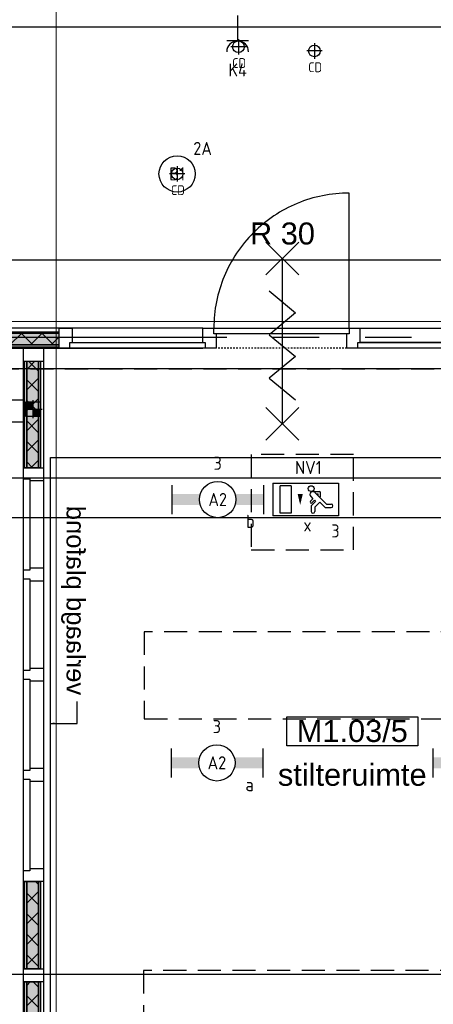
# Model space of a CAD drawing. Header units: millimetres. Extents: x -38031 to 110605, y -30229 to 92226.
# Tile 125 of 256: x 35360 to 38206, y 18699 to 25479. Entities that reach past the tile are written whole.
import ezdxf
from ezdxf.enums import TextEntityAlignment as Align

# ---------------------------------------------------------------- set-up
doc = ezdxf.new("R2010")
doc.units = ezdxf.units.MM
doc.header["$LTSCALE"] = 50
doc.set_wipeout_variables(frame=1)
doc.header["$PDMODE"] = 1
for name, pattern in [('HIDDEN2', [4.7625, 3.175, -1.5875]), ('PHANTOM', [63.5, 31.75, -6.35, 6.35, -6.35, 6.35, -6.35]), ('STYLE_01', [0.41664, 0.20828, -0.20836]), ('STYLE_07', [1.875, 0.625, -0.20828, 0.625, -0.20836, 0.06943, -0.13893])]:
    doc.linetypes.add(name, pattern=pattern)
for name, color, linetype in [('AB$1A---_ATTRIB035', 8, 'Continuous'), ('AL$1A---_ALGEMEEN', 8, 'Continuous'), ('AL------_MAATV', 200, 'Continuous'), ('AL------_MAATVOERING', 2, 'Continuous'), ('AL------_SPARING', 2, 'Continuous'), ('AM$1A---_ARCERING', 8, 'Continuous'), ('AT$1A---_TEKST100', 8, 'Continuous'), ('BOUWKUNDIG', 8, 'Continuous'), ('EL6121--', 3, 'Continuous'), ('EL6222--', 3, 'Continuous'), ('EL6311--', 3, 'Continuous'), ('el6311--nv', 7, 'Continuous'), ('EL6350--', 3, 'Continuous'), ('Kastenscheiding', 4, 'PHANTOM'), ('LICHT_TEXT018', 1, 'Continuous'), ('versterkte strook', 7, 'Continuous')]:
    doc.layers.add(name, color=color, linetype=linetype)
doc.layers.add('stramien', color=1, linetype='Continuous', lineweight=15)
doc.styles.add('Arial', font='ARIAL.TTF')
doc.styles.add('BURO-018', font='iso.shx', dxfattribs={"height": 90})
doc.styles.get("Standard").update_dxf_attribs({"font": 'iso.shx'})
doc.dimstyles.new('STABICAD', dxfattribs={"dimscale": 100, "dimtxt": 1.8, "dimasz": 2, "dimexe": 0, "dimexo": 2.5, "dimgap": 1.5, "dimtad": 0, "dimdec": 0, "dimrnd": 10, "dimzin": 0, "dimdsep": 46, "dimtxsty": 'Standard', "dimblk1": 'OBLIQUE', "dimblk2": 'OBLIQUE', "dimsah": 1, "dimcen": -3, "dimadec": 0, "dimazin": 0, "dimtfac": 1, "dimtdec": 0, "dimtofl": 0, "dimtmove": 2, "dimatfit": 3, "dimfxl": 0, "dimtvp": 1.055556, "dimtolj": 1, "dimtzin": 0, "dimarcsym": 0})
pattern_1 = [(135, (0, 0), (70.7107, 70.7107), []), (45, (299.34, -299.34), (70.7107, -70.7107), [])]

# ---------------------------------------------------------------- blocks, each defined once
blk = doc.blocks.new('1115C2J')
at = {"color": 0, "linetype": 'Continuous'}
for p, q in [((-4.5, 5.5), (4.5, 5.5)), ((-4.5, 1), (-4.5, 5.5)), ((4.5, 1), (4.5, 5.5)), ((-2.68, 4.35), (-3.52, 4.35)), ((-1.94, 3.61), (-2.68, 4.35)), ((-1.24, 4.31), (-1.94, 3.61)), ((-1.37, 3.5), (-0.76, 4.11)), ((-1.24, 4.31), (-1.24, 4.91)), ((-0.76, 4.11), (-0.76, 4.91)), ((2, 5.15), (3.5, 5.15)), ((2, 1.35), (2, 5.15)), ((3.5, 5.15), (3.5, 1.35)), ((-2.88, 3.87), (-3.52, 3.87)), ((-1.27, 2.26), (-2.88, 3.87)), ((-1.94, 2.93), (-2.04, 2.83)), ((-2.04, 2.83), (-2.04, 2.34)), ((-1.23, 3.35), (-1.37, 3.5)), ((-0.87, 3.71), (-1.23, 3.35)), ((-0.65, 3.49), (-1.01, 3.13)), ((-0.71, 2.83), (-1.01, 3.13)), ((-0.99, 2.14), (-1.84, 2.14)), ((-1.71, 2.7), (-1.72, 2.7)), ((-1.72, 2.7), (-1.72, 2.46)), ((-1.47, 2.46), (-1.72, 2.46)), ((4.5, 1), (-4.5, 1)), ((2, 1.35), (3.5, 1.35))]:
    blk.add_line(p, q, dxfattribs=at)
blk.add_lwpolyline([(0.75, 4, 0, 0.7, 0), (0.75, 2.5, 0.7, 0.7, 0)], format="xyseb", dxfattribs=at)
blk.add_circle((-0.76, 1.75), 0.4, dxfattribs=at)
for centre, radius, start, end in [((-3.52, 4.11), 0.24, 90, 270), ((-1, 4.91), 0.24, 0, 180), ((-0.99, 2.54), 0.4, 225, 45), ((-0.76, 3.6), 0.16, 315, 135), ((-1.84, 2.34), 0.2, 180, 270)]:
    blk.add_arc(centre, radius, start, end, dxfattribs=at)
at = {"color": 0, "linetype": 'Continuous', "style": 'BURO-018'}
for tag, p in [('E_GKAST', (0, 15.17)), ('E_GROEP', (0, 12.17)), ('E_SGROEP', (4.5, 12.17)), ('E_ARMCODE', (0, 8))]:
    blk.add_attdef(tag, text='', height=1.8, dxfattribs=at).set_placement(p, align=Align.MIDDLE)
at = {"layer": 'EL6350--', "color": 1, "style": 'BURO-018'}
blk.add_text('x', height=1.8, rotation=180, dxfattribs=at).set_placement((0.3, 7.65))
blk = doc.blocks.new('_Oblique')
at = {"color": 0, "linetype": 'ByBlock', "lineweight": -2}
blk.add_line((-0.5, -0.5), (0.5, 0.5), dxfattribs=at)
blk = doc.blocks.new('*D144')
at = {"layer": 'AL------_MAATVOERING', "color": 0, "lineweight": -2}
for p, q in [((47362.4, 23075), (34625.1, 23075)), ((34625.1, 22049), (34625.1, 23075)), ((47362.4, 22049), (34625.1, 22049))]:
    blk.add_line(p, q, dxfattribs=at)
at = {"layer": 'Defpoints', "color": 0}
for p in [(34625.1, 23075), (47612.4, 23075), (47612.4, 22049)]:
    blk.add_point(p, dxfattribs=at)
at = {"layer": 'AL------_MAATVOERING', "color": 0, "lineweight": -2, "xscale": 200, "yscale": 200, "zscale": 200}
for p, rotation in [((34625.1, 23075), 90), ((34625.1, 22049), 270)]:
    blk.add_blockref('_Oblique', p, dxfattribs=dict(at, rotation=rotation))
at = {"layer": 'AL------_MAATVOERING', "color": 0, "insert": (34435.1, 22562), "char_height": 180, "attachment_point": 5, "rotation": 90}
blk.add_mtext('\\A1;1030', dxfattribs=at)
blk = doc.blocks.new('*D145')
at = {"layer": 'AL------_MAATVOERING', "color": 0, "lineweight": -2}
for p, q in [((47362.4, 23075), (34018.5, 23075)), ((34018.5, 18903.4), (34018.5, 23075)), ((47362.4, 18903.4), (34018.5, 18903.4))]:
    blk.add_line(p, q, dxfattribs=at)
at = {"layer": 'Defpoints', "color": 0}
for p in [(34018.5, 23075), (47612.4, 23075), (47612.4, 18903.4)]:
    blk.add_point(p, dxfattribs=at)
at = {"layer": 'AL------_MAATVOERING', "color": 0, "lineweight": -2, "xscale": 200, "yscale": 200, "zscale": 200}
for p, rotation in [((34018.5, 23075), 90), ((34018.5, 18903.4), 270)]:
    blk.add_blockref('_Oblique', p, dxfattribs=dict(at, rotation=rotation))
at = {"layer": 'AL------_MAATVOERING', "color": 0, "insert": (33828.5, 20989.2), "char_height": 180, "attachment_point": 5, "rotation": 90}
blk.add_mtext('\\A1;4170', dxfattribs=at)
blk = doc.blocks.new('1115B3A')
at = {"color": 0, "linetype": 'Continuous'}
blk.add_circle((0, 0), 2.5, dxfattribs=at)
at = {"color": 0, "linetype": 'Continuous', "style": 'BURO-018'}
for tag, p in [('E_GKAST', (0, 8)), ('E_GROEP', (0, 5)), ('E_SGROEP', (4.5, 5)), ('E_ARMCODE', (0, 0)), ('E_SLET', (4.5, -1))]:
    blk.add_attdef(tag, text='', height=1.8, dxfattribs=at).set_placement(p, align=Align.MIDDLE)
blk = doc.blocks.new('E00126')
at = {"color": 0, "linetype": 'Continuous'}
for p, q in [((-3, 4.5), (3, 4.5)), ((-1.5, 1), (-1.5, 4.5)), ((1.5, 1), (1.5, 4.5))]:
    blk.add_line(p, q, dxfattribs=at)
for centre in [(-1.5, 6), (1.5, 6)]:
    blk.add_arc(centre, 1.5, 180, 0, dxfattribs=at)
at = {"color": 0, "linetype": 'Continuous', "style": 'BURO-018'}
for tag, p in [('E_GKAST', (0, 11.5)), ('E_GROEP', (0, 8.5)), ('E_SGROEP', (4.5, 8.5))]:
    blk.add_attdef(tag, text='', height=1.8, dxfattribs=at).set_placement(p, align=Align.MIDDLE)
at = {"color": 0, "linetype": 'Continuous', "style": 'BURO-018', "flags": 1}
for tag, p in [('E_VERMCODE', (13, 8.5)), ('E_MATCODE', (0, 0))]:
    blk.add_attdef(tag, text='', height=1.8, dxfattribs=at).set_placement(p, align=Align.MIDDLE)
blk = doc.blocks.new('111304')
at = {"color": 0, "linetype": 'Continuous'}
for p, q in [((-1.5, 4.5), (1.5, 4.5)), ((0, 1), (0, 4.5))]:
    blk.add_line(p, q, dxfattribs=at)
blk.add_arc((0, 6), 1.5, 180, 0, dxfattribs=at)
at = {"color": 0, "linetype": 'Continuous', "style": 'BURO-018'}
for tag, p in [('E_GKAST', (0, 11.5)), ('E_GROEP', (0, 8.5)), ('E_SGROEP', (4.5, 8.5))]:
    blk.add_attdef(tag, text='', height=1.8, dxfattribs=at).set_placement(p, align=Align.MIDDLE)
at = {"color": 0, "linetype": 'Continuous', "style": 'BURO-018', "flags": 1}
for tag, p in [('E_VERMCODE', (13, 8.5)), ('E_MATCODE', (0, 0))]:
    blk.add_attdef(tag, text='', height=1.8, dxfattribs=at).set_placement(p, align=Align.MIDDLE)
blk = doc.blocks.new('1115B6630')
at = {"color": 0}
for p, q in [((-6.3, 2), (-6.3, -2)), ((6.3, 2), (6.3, -2))]:
    blk.add_line(p, q, dxfattribs=at)
at = {"color": 0, "linetype": 'Continuous'}
blk.add_circle((0, 0), 2.5, dxfattribs=at)
at = {"color": 0}
for points in [[(-2.5, 0.75), (-6.3, 0.75), (-2.5, -0.75), (-6.3, -0.75)], [(2.5, 0.75), (6.3, 0.75), (2.5, -0.75), (6.3, -0.75)]]:
    blk.add_solid(points, dxfattribs=at)
at = {"color": 0, "linetype": 'Continuous', "style": 'BURO-018'}
for tag, p in [('E_GKAST', (0, 8)), ('E_GROEP', (0, 5)), ('E_SGROEP', (4.5, 5)), ('E_ARMCODE', (0, 0)), ('E_SLET', (4.5, -3))]:
    blk.add_attdef(tag, text='', height=1.8, dxfattribs=at).set_placement(p, align=Align.MIDDLE)
blk = doc.blocks.new('Centraaldoos')
at = {"color": 1, "linetype": 'Continuous'}
for p, q in [((-2, 0), (2, 0)), ((0, -2), (0, 2))]:
    blk.add_line(p, q, dxfattribs=at)
at = {"color": 0, "linetype": 'Continuous'}
blk.add_circle((0, 0), 1.5, dxfattribs=at)
at = {"color": 0, "linetype": 'Continuous', "style": 'BURO-018'}
blk.add_attdef('AL_POSNR', text='', height=1.8, dxfattribs=at).set_placement((0, 3), align=Align.CENTER)
at = {"color": 0, "linetype": 'Continuous', "style": 'BURO-018', "flags": 1}
blk.add_attdef('AL_OMS', (0, 0), '', height=1.8, dxfattribs=at)
at = {"layer": 'AL------_MAATV', "style": 'BURO-018'}
blk.add_text('CD', height=2.531, rotation=180, dxfattribs=at).set_placement((1.61, 5.48))
blk = doc.blocks.new('Sparing 100x100')
at = {"color": 1, "linetype": 'Continuous'}
for p, q in [((-2.5, 0), (2.5, 0)), ((0, -2.5), (0, 2.5))]:
    blk.add_line(p, q, dxfattribs=at)
at = {"color": 0, "linetype": 'Continuous'}
for p, q in [((-2, 2), (2, 2)), ((-2, -2), (-2, 2)), ((2, 2), (2, -2)), ((2, -2), (-2, -2))]:
    blk.add_line(p, q, dxfattribs=at)
for points in [[(-2, 2), (0, 2), (-2, 0), (0, 0)], [(0, 0), (2, 0), (0, -2), (2, -2)]]:
    blk.add_solid(points, dxfattribs=at)
at = {"color": 0, "linetype": 'Continuous', "style": 'BURO-018'}
blk.add_attdef('AL_POSNR', text='', height=1.8, dxfattribs=at).set_placement((0, 3), align=Align.CENTER)
at = {"color": 0, "linetype": 'Continuous', "style": 'BURO-018', "flags": 1}
blk.add_attdef('AL_OMS', (0, 0), '', height=1.8, dxfattribs=at)
blk = doc.blocks.new('Group-37')
at = {"layer": 'AL$1A---_ALGEMEEN', "color": 0}
for p, q in [((-97.5, 382.003125), (127.5, 157.003125)), ((-97.5, 157.003125), (127.5, 382.003125))]:
    blk.add_line(p, q, dxfattribs=at)
at = {"layer": 'AL$1A---_ALGEMEEN', "color": 0, "flags": 1}
blk.add_attdef('B60_30', (-97.5, 157.003125), '', height=0.2, dxfattribs=at)
blk = doc.blocks.new('Group-38')
at = {"layer": 'AL$1A---_ALGEMEEN', "color": 0}
for p, q in [((-97.5, -757.809375), (127.5, -982.809375)), ((-97.5, -982.809375), (127.5, -757.809375))]:
    blk.add_line(p, q, dxfattribs=at)
at = {"layer": 'AL$1A---_ALGEMEEN', "color": 0, "flags": 1}
blk.add_attdef('B60_30', (-97.5, -982.809375), '', height=0.2, dxfattribs=at)
blk = doc.blocks.new('wrd 30 zelfsl')
at = {"layer": 'AL$1A---_ALGEMEEN', "color": 0}
blk.add_line((15, -870.3), (15, 269.5), dxfattribs=at)
blk.add_lwpolyline([(-75, 45.3), (105, -106.5), (-75, -256.1), (105, -405.7), (-75, -555.2), (105, -704.7)], dxfattribs=at)
for name in ['Group-37', 'Group-38']:
    blk.add_blockref(name, (0, 0), dxfattribs=at)
at = {"layer": 'AT$1A---_TEKST100', "style": 'Arial'}
blk.add_text('R 30', height=151.52, dxfattribs=at).set_placement((16, 516.7), align=Align.TOP_CENTER)
blk = doc.blocks.new('32x_hout-mk 860-p')
at = {"layer": 'AM$1A---_ARCERING', "linetype": 'Continuous', "lineweight": 0}
for points in [[(-7070, 114), (-5961, 114), (-5961, 104), (-7070, 104)], [(-3964, 114), (-3064, 114), (-3064, 104), (-3964, 104)]]:
    blk.add_hatch(color=256, dxfattribs=at).paths.add_polyline_path(points)
at = {"layer": 'AL$1A---_ALGEMEEN', "color": 0}
for points in [[(-4061.8, 1068.7), (-4084.6, 1067.9), (-4107.4, 1066.5), (-4130.2, 1064.5), (-4152.8, 1062), (-4175.5, 1058.9), (-4198, 1055.3), (-4220.4, 1051.1), (-4242.8, 1046.4), (-4265, 1041.1), (-4287, 1035.3), (-4309, 1029), (-4330.7, 1022.1), (-4352.3, 1014.6), (-4373.7, 1006.7), (-4394.9, 998.2), (-4415.9, 989.2), (-4436.6, 979.7), (-4457.1, 969.7), (-4477.4, 959.2), (-4497.4, 948.2), (-4517.1, 936.7), (-4536.5, 924.7), (-4555.7, 912.3), (-4574.5, 899.4), (-4593, 886), (-4611.2, 872.2), (-4629, 857.9), (-4646.5, 843.2), (-4663.5, 828.1), (-4680.3, 812.5), (-4696.6, 796.6), (-4712.5, 780.3), (-4728.1, 763.5), (-4743.2, 746.5), (-4757.9, 729), (-4772.2, 711.2), (-4786, 693), (-4799.4, 674.5), (-4812.3, 655.7), (-4824.7, 636.5), (-4836.7, 617.1), (-4848.2, 597.4), (-4859.2, 577.4), (-4869.7, 557.1), (-4879.7, 536.6), (-4889.2, 515.9), (-4898.2, 494.9), (-4906.7, 473.7), (-4914.6, 452.3), (-4922.1, 430.7), (-4929, 409), (-4935.3, 387), (-4941.1, 365), (-4946.4, 342.8), (-4951.1, 320.4), (-4955.3, 298), (-4958.9, 275.5), (-4962, 252.8), (-4964.5, 230.2), (-4966.5, 207.4), (-4967.9, 184.6), (-4968.7, 161.8), (-4969, 139), (-4039, 139), (-4039, 1069)], [(-2074, 139), (-3964, 139), (-3964, 0), (-2074, 0)], [(-7070, 114), (-5961, 114), (-5961, 104), (-7070, 104)], [(-3964, 114), (-3064, 114), (-3064, 104), (-3964, 104)]]:
    blk.add_lwpolyline(points, close=True, dxfattribs=at)
at = {"color": 0}
for points in [[(-994, 139), (-90, 139), (-90, 40), (-994, 40)], [(-7070, 23), (-5961, 23), (-5961, 8), (-7070, 8)]]:
    blk.add_wipeout(points, dxfattribs=at).dxf.layer = 'AL$1A---_ALGEMEEN'
at = {"layer": 'AL$1A---_ALGEMEEN', "color": 0}
for points in [[(-7115, 139), (-5961, 139), (-5961, 0), (-7115, 0)], [(-994, 139), (-90, 139), (-90, 40), (-994, 40)], [(-7070, 23), (-5961, 23), (-5961, 8), (-7070, 8)]]:
    blk.add_lwpolyline(points, close=True, dxfattribs=at)
at = {"color": 0}
for points in [[(-2074, 139), (-1984, 139), (-1984, 0), (-2074, 0)], [(-3964, 23), (-3064, 23), (-3064, 8), (-3964, 8)]]:
    blk.add_wipeout(points, dxfattribs=at).dxf.layer = 'AL$1A---_ALGEMEEN'
at = {"layer": 'AM$1A---_ARCERING', "linetype": 'Continuous', "lineweight": 0}
blk.add_hatch(color=256, dxfattribs=at).paths.add_polyline_path([(-3964, 104), (-3064, 104), (-3064, 23), (-3964, 23)])
at = {"layer": 'AM$1A---_ARCERING', "linetype": 'Continuous', "lineweight": 5}
h = blk.add_hatch(dxfattribs=at)
h.set_pattern_fill('ISOLATIE', color=256, style=0, pattern_type=2)
h.set_pattern_definition(pattern_1)
h.paths.add_polyline_path([(-3964, 104), (-3064, 104), (-3064, 23), (-3964, 23)])
at = {"layer": 'AL$1A---_ALGEMEEN', "color": 0}
for points in [[(-2074, 139), (-1984, 139), (-1984, 0), (-2074, 0)], [(-3964, 104), (-3064, 104), (-3064, 23), (-3964, 23)], [(-3964, 23), (-3064, 23), (-3064, 8), (-3964, 8)]]:
    blk.add_lwpolyline(points, close=True, dxfattribs=at)
at = {"color": 0}
for points in [[(-5961, 139), (-5871, 139), (-5871, 0), (-5961, 0)], [(-1084, 139), (-994, 139), (-994, 0), (-1084, 0)], [(-90, 139), (-45, 139), (-45, 0), (-90, 0)]]:
    blk.add_wipeout(points, dxfattribs=at).dxf.layer = 'AL$1A---_ALGEMEEN'
at = {"layer": 'AM$1A---_ARCERING', "linetype": 'Continuous', "lineweight": 0}
blk.add_hatch(color=256, dxfattribs=at).paths.add_polyline_path([(-7070, 104), (-5961, 104), (-5961, 23), (-7070, 23)])
at = {"layer": 'AM$1A---_ARCERING', "linetype": 'Continuous', "lineweight": 5}
h = blk.add_hatch(dxfattribs=at)
h.set_pattern_fill('ISOLATIE', color=256, style=0, pattern_type=2)
h.set_pattern_definition(pattern_1)
h.paths.add_polyline_path([(-7070, 104), (-5961, 104), (-5961, 23), (-7070, 23)])
at = {"layer": 'AL$1A---_ALGEMEEN', "color": 0, "linetype": 'STYLE_01'}
blk.add_line((-1084, 0), (-1984, 0), dxfattribs=at)
at = {"layer": 'AL$1A---_ALGEMEEN', "color": 0}
for points in [[(-5863.6, 1052.7), (-5841.2, 1051.9), (-5818.8, 1050.5), (-5796.4, 1048.6), (-5774.1, 1046.1), (-5751.9, 1043.1), (-5729.7, 1039.5), (-5707.7, 1035.4), (-5685.7, 1030.8), (-5663.9, 1025.6), (-5642.2, 1019.9), (-5620.7, 1013.6), (-5599.3, 1006.9), (-5578.1, 999.6), (-5557.1, 991.8), (-5536.2, 983.4), (-5515.6, 974.6), (-5495.2, 965.2), (-5475.1, 955.4), (-5455.1, 945.1), (-5435.5, 934.3), (-5416.1, 923), (-5397, 911.2), (-5378.2, 899), (-5359.7, 886.3), (-5341.5, 873.1), (-5323.7, 859.5), (-5306.2, 845.5), (-5289, 831.1), (-5272.2, 816.2), (-5255.8, 801), (-5239.7, 785.3), (-5224, 769.2), (-5208.8, 752.8), (-5193.9, 736), (-5179.5, 718.8), (-5165.5, 701.3), (-5151.9, 683.5), (-5138.7, 665.3), (-5126, 646.8), (-5113.8, 628), (-5102, 608.9), (-5090.7, 589.5), (-5079.9, 569.9), (-5069.6, 549.9), (-5059.8, 529.8), (-5050.4, 509.4), (-5041.6, 488.8), (-5033.2, 467.9), (-5025.4, 446.9), (-5018.1, 425.7), (-5011.4, 404.3), (-5005.1, 382.8), (-4999.4, 361.1), (-4994.2, 339.3), (-4989.6, 317.3), (-4985.5, 295.3), (-4981.9, 273.1), (-4978.9, 250.9), (-4976.4, 228.6), (-4974.5, 206.2), (-4973.1, 183.8), (-4972.3, 161.4), (-4972, 139), (-5886, 139), (-5886, 1053)], [(-1091.8, 1068.7), (-1114.6, 1067.9), (-1137.4, 1066.5), (-1160.2, 1064.5), (-1182.8, 1062), (-1205.5, 1058.9), (-1228, 1055.3), (-1250.4, 1051.1), (-1272.8, 1046.4), (-1295, 1041.1), (-1317, 1035.3), (-1339, 1029), (-1360.7, 1022.1), (-1382.3, 1014.6), (-1403.7, 1006.7), (-1424.9, 998.2), (-1445.9, 989.2), (-1466.6, 979.7), (-1487.1, 969.7), (-1507.4, 959.2), (-1527.4, 948.2), (-1547.1, 936.7), (-1566.5, 924.7), (-1585.7, 912.3), (-1604.5, 899.4), (-1623, 886), (-1641.2, 872.2), (-1659, 857.9), (-1676.5, 843.2), (-1693.5, 828.1), (-1710.3, 812.5), (-1726.6, 796.6), (-1742.5, 780.3), (-1758.1, 763.5), (-1773.2, 746.5), (-1787.9, 729), (-1802.2, 711.2), (-1816, 693), (-1829.4, 674.5), (-1842.3, 655.7), (-1854.7, 636.5), (-1866.7, 617.1), (-1878.2, 597.4), (-1889.2, 577.4), (-1899.7, 557.1), (-1909.7, 536.6), (-1919.2, 515.9), (-1928.2, 494.9), (-1936.7, 473.7), (-1944.6, 452.3), (-1952.1, 430.7), (-1959, 409), (-1965.3, 387), (-1971.1, 365), (-1976.4, 342.8), (-1981.1, 320.4), (-1985.3, 298), (-1988.9, 275.5), (-1992, 252.8), (-1994.5, 230.2), (-1996.5, 207.4), (-1997.9, 184.6), (-1998.7, 161.8), (-1999, 139), (-1069, 139), (-1069, 1069)], [(-5961, 139), (-5871, 139), (-5871, 0), (-5961, 0)], [(-1084, 139), (-994, 139), (-994, 0), (-1084, 0)], [(-90, 139), (-45, 139), (-45, 0), (-90, 0)], [(-7070, 104), (-5961, 104), (-5961, 23), (-7070, 23)]]:
    blk.add_lwpolyline(points, close=True, dxfattribs=at)
at = {"color": 0}
for points in [[(-4054, 139), (-3964, 139), (-3964, 0), (-4054, 0)], [(-3064, 139), (-2974, 139), (-2974, 0), (-3064, 0)]]:
    blk.add_wipeout(points, dxfattribs=at).dxf.layer = 'AL$1A---_ALGEMEEN'
at = {"layer": 'AL$1A---_ALGEMEEN', "color": 0, "linetype": 'STYLE_01'}
blk.add_line((-4054, 0), (-5871, 0), dxfattribs=at)
at = {"layer": 'AL$1A---_ALGEMEEN', "color": 0}
for points in [[(-4054, 139), (-3964, 139), (-3964, 0), (-4054, 0)], [(-3064, 139), (-2974, 139), (-2974, 0), (-3064, 0)]]:
    blk.add_lwpolyline(points, close=True, dxfattribs=at)
at = {"color": 0}
for points in [[(-7115, 139), (-7070, 139), (-7070, 0), (-7115, 0)], [(-5886, 139), (-4972, 139), (-4972, 99), (-5886, 99)], [(-1999, 139), (-1069, 139), (-1069, 99), (-1999, 99)], [(-1009, 40), (-79, 40), (-79, 0), (-1009, 0)]]:
    blk.add_wipeout(points, dxfattribs=at).dxf.layer = 'AL$1A---_ALGEMEEN'
at = {"layer": 'AL$1A---_ALGEMEEN', "color": 0}
for points in [[(-7115, 139), (-7070, 139), (-7070, 0), (-7115, 0)], [(-5886, 139), (-4972, 139), (-4972, 99), (-5886, 99)], [(-1999, 139), (-1069, 139), (-1069, 99), (-1999, 99)], [(-1009, 40), (-79, 40), (-79, 0), (-1009, 0)]]:
    blk.add_lwpolyline(points, close=True, dxfattribs=at)
blk.add_blockref('wrd 30 zelfsl', (-1542.8, 349.9), dxfattribs=at)
at = {"color": 0}
blk.add_wipeout([(-2989, 40), (-2059, 40), (-2059, 0), (-2989, 0)], dxfattribs=at).dxf.layer = 'AL$1A---_ALGEMEEN'
at = {"layer": 'AL$1A---_ALGEMEEN', "color": 0}
blk.add_lwpolyline([(-2989, 40), (-2059, 40), (-2059, 0), (-2989, 0)], close=True, dxfattribs=at)
at = {"color": 0}
blk.add_wipeout([(-4969, 139), (-4039, 139), (-4039, 99), (-4969, 99)], dxfattribs=at).dxf.layer = 'AL$1A---_ALGEMEEN'
at = {"layer": 'AL$1A---_ALGEMEEN', "color": 0}
blk.add_lwpolyline([(-4969, 139), (-4039, 139), (-4039, 99), (-4969, 99)], close=True, dxfattribs=at)
blk.add_blockref('wrd 30 zelfsl', (-4989, 349.9), dxfattribs=at)
blk = doc.blocks.new('tekst 12 pts')
at = {"layer": 'AL$1A---_ALGEMEEN', "color": 0, "style": 'Arial'}
blk.add_attdef('naam_ruimte', text='', height=151.5, dxfattribs=at).set_placement((0, -41.1), align=Align.TOP_CENTER)
at = {"layer": 'AL$1A---_ALGEMEEN', "color": 0, "flags": 1}
for tag, p in [('oppervlakte', (-264.6, -1003)), ('stramiennummer', (-264.6, -1275.7))]:
    blk.add_attdef(tag, p, '', height=151.5, dxfattribs=at)
blk = doc.blocks.new('ruimtenummer')
at = {"layer": 'AL$1A---_ALGEMEEN', "color": 0, "flags": 1}
for tag, p in [('peil', (-450, -397.1)), ('onderdeel', (-450, -669.8))]:
    blk.add_attdef(tag, p, '', height=151.5, dxfattribs=at)
at = {"color": 0}
blk.add_wipeout([(-450, 100), (450, 100), (450, -100), (-450, -100)], dxfattribs=at).dxf.layer = 'AL$1A---_ALGEMEEN'
at = {"layer": 'AL$1A---_ALGEMEEN', "color": 0}
blk.add_lwpolyline([(-450, 100), (450, 100), (450, -100), (-450, -100)], close=True, dxfattribs=at)
at = {"layer": 'AL$1A---_ALGEMEEN', "color": 0, "style": 'Arial'}
blk.add_attdef('ruimtenummer', text='', height=151.5, dxfattribs=at).set_placement((0, 78), align=Align.TOP_CENTER)
blk = doc.blocks.new('txt 1_100 verlaagd plafond')
at = {"layer": 'AL$1A---_ALGEMEEN', "color": 0}
for p, q in [((-1830, 0), (-1830, 182.6)), ((-1830, 182.6), (-1680, 182.6))]:
    blk.add_line(p, q, dxfattribs=at)
blk.add_solid([(-1830, 0), (-1836.7, 25), (-1823.3, 25)], dxfattribs=at)
at = {"layer": 'AT$1A---_TEKST100', "insert": (-983.5, 235.8), "char_height": 126.27, "attachment_point": 2, "line_spacing_factor": 0.967741, "style": 'Arial'}
blk.add_mtext('{\\C256;\\lverlaagd plafond}', dxfattribs=at)
blk = doc.blocks.new('Group-97')
at = {"layer": 'AM$1A---_ARCERING', "linetype": 'Continuous', "lineweight": 0}
for points in [[(8, 4328.5), (23, 4328.5), (23, 3728.5), (8, 3728.5)], [(23, 4328.5), (104, 4328.5), (104, 3728.5), (23, 3728.5)], [(104, 4328.5), (119, 4328.5), (119, 3728.5), (104, 3728.5)]]:
    blk.add_hatch(color=256, dxfattribs=at).paths.add_polyline_path(points)
at = {"layer": 'AM$1A---_ARCERING', "linetype": 'Continuous', "lineweight": 5}
h = blk.add_hatch(dxfattribs=at)
h.set_pattern_fill('ISOLATIE', color=256, style=0, pattern_type=2)
h.set_pattern_definition(pattern_1)
h.paths.add_polyline_path([(23, 4328.5), (104, 4328.5), (104, 3728.5), (23, 3728.5)])
at = {"layer": 'AL$1A---_ALGEMEEN', "color": 0}
for points in [[(8, 4328.5), (23, 4328.5), (23, 3728.5), (8, 3728.5)], [(23, 4328.5), (104, 4328.5), (104, 3728.5), (23, 3728.5)], [(104, 4328.5), (119, 4328.5), (119, 3728.5), (104, 3728.5)]]:
    blk.add_lwpolyline(points, close=True, dxfattribs=at)
blk = doc.blocks.new('Group-98')
at = {"layer": 'AM$1A---_ARCERING', "linetype": 'Continuous', "lineweight": 0}
for points in [[(8, 5018.5), (23, 5018.5), (23, 4418.5), (8, 4418.5)], [(23, 5018.5), (104, 5018.5), (104, 4418.5), (23, 4418.5)], [(104, 5018.5), (119, 5018.5), (119, 4418.5), (104, 4418.5)]]:
    blk.add_hatch(color=256, dxfattribs=at).paths.add_polyline_path(points)
at = {"layer": 'AM$1A---_ARCERING', "linetype": 'Continuous', "lineweight": 5}
h = blk.add_hatch(dxfattribs=at)
h.set_pattern_fill('ISOLATIE', color=256, style=0, pattern_type=2)
h.set_pattern_definition(pattern_1)
h.paths.add_polyline_path([(23, 5018.5), (104, 5018.5), (104, 4418.5), (23, 4418.5)])
at = {"layer": 'AL$1A---_ALGEMEEN', "color": 0}
for points in [[(8, 5018.5), (23, 5018.5), (23, 4418.5), (8, 4418.5)], [(23, 5018.5), (104, 5018.5), (104, 4418.5), (23, 4418.5)], [(104, 5018.5), (119, 5018.5), (119, 4418.5), (104, 4418.5)]]:
    blk.add_lwpolyline(points, close=True, dxfattribs=at)
blk = doc.blocks.new('Group-99')
at = {"layer": 'AM$1A---_ARCERING', "linetype": 'Continuous', "lineweight": 0}
for points in [[(8, 8607), (23, 8607), (23, 7868.5), (8, 7868.5)], [(23, 8607), (104, 8607), (104, 7868.5), (23, 7868.5)], [(104, 8607), (119, 8607), (119, 7868.5), (104, 7868.5)]]:
    blk.add_hatch(color=256, dxfattribs=at).paths.add_polyline_path(points)
at = {"layer": 'AM$1A---_ARCERING', "linetype": 'Continuous', "lineweight": 5}
h = blk.add_hatch(dxfattribs=at)
h.set_pattern_fill('ISOLATIE', color=256, style=0, pattern_type=2)
h.set_pattern_definition(pattern_1)
h.paths.add_polyline_path([(23, 8607), (104, 8607), (104, 7868.5), (23, 7868.5)])
at = {"layer": 'AL$1A---_ALGEMEEN', "color": 0}
for points in [[(8, 8607), (23, 8607), (23, 7868.5), (8, 7868.5)], [(23, 8607), (104, 8607), (104, 7868.5), (23, 7868.5)], [(104, 8607), (119, 8607), (119, 7868.5), (104, 7868.5)]]:
    blk.add_lwpolyline(points, close=True, dxfattribs=at)
blk = doc.blocks.new('32x_hout-mk 822-p')
at = {"layer": 'AL$1A---_ALGEMEEN', "color": 0}
blk.add_lwpolyline([(0, 8691), (139, 8691), (139, 50), (0, 50)], close=True, dxfattribs=at)
for name in ['Group-99', 'Group-98', 'Group-97']:
    blk.add_blockref(name, (0, 0), dxfattribs=at)
at = {"color": 0}
for points in [[(0, 8691), (139, 8691), (139, 8601), (0, 8601)], [(0, 7868.5), (139, 7868.5), (139, 7778.5), (0, 7778.5)], [(0, 7178.5), (139, 7178.5), (139, 7088.5), (0, 7088.5)], [(0, 6488.5), (139, 6488.5), (139, 6398.5), (0, 6398.5)], [(0, 5798.5), (139, 5798.5), (139, 5708.5), (0, 5708.5)], [(0, 5108.5), (139, 5108.5), (139, 5018.5), (0, 5018.5)], [(0, 4418.5), (139, 4418.5), (139, 4328.5), (0, 4328.5)]]:
    blk.add_wipeout(points, dxfattribs=at).dxf.layer = 'AL$1A---_ALGEMEEN'
at = {"layer": 'AL$1A---_ALGEMEEN', "color": 0}
for points in [[(0, 8691), (139, 8691), (139, 8601), (0, 8601)], [(0, 7868.5), (139, 7868.5), (139, 7778.5), (0, 7778.5)], [(0, 7178.5), (139, 7178.5), (139, 7088.5), (0, 7088.5)], [(0, 6488.5), (139, 6488.5), (139, 6398.5), (0, 6398.5)], [(0, 5798.5), (139, 5798.5), (139, 5708.5), (0, 5708.5)], [(0, 5108.5), (139, 5108.5), (139, 5018.5), (0, 5018.5)], [(0, 4418.5), (139, 4418.5), (139, 4328.5), (0, 4328.5)]]:
    blk.add_lwpolyline(points, close=True, dxfattribs=at)
at = {"color": 0}
for points in [[(0, 7793.2), (45, 7793.2), (45, 7163.2), (0, 7163.2)], [(0, 7103.2), (45, 7103.2), (45, 6473.2), (0, 6473.2)], [(0, 6413.2), (45, 6413.2), (45, 5783.2), (0, 5783.2)], [(0, 5723.2), (45, 5723.2), (45, 5093.2), (0, 5093.2)]]:
    blk.add_wipeout(points, dxfattribs=at).dxf.layer = 'AL$1A---_ALGEMEEN'
at = {"layer": 'AL$1A---_ALGEMEEN', "color": 0}
for points in [[(0, 7793.2), (45, 7793.2), (45, 7163.2), (0, 7163.2)], [(0, 7103.2), (45, 7103.2), (45, 6473.2), (0, 6473.2)], [(0, 6413.2), (45, 6413.2), (45, 5783.2), (0, 5783.2)], [(0, 5723.2), (45, 5723.2), (45, 5093.2), (0, 5093.2)]]:
    blk.add_lwpolyline(points, close=True, dxfattribs=at)
blk = doc.blocks.new('200254 W 211 30-06-2008')
at = {"layer": 'AL$1A---_ALGEMEEN', "xscale": 0.02, "yscale": 0.02, "zscale": 0.02}
blk.add_blockref('32x_hout-mk 860-p', (19808.65, 3480.27), dxfattribs=at)
at = {"layer": 'AL$1A---_ALGEMEEN', "xscale": -0.02, "yscale": 0.02, "zscale": 0.02, "rotation": 270}
blk.add_blockref('txt 1_100 verlaagd plafond', (19746.21, 3465.21), dxfattribs=at)
at = {"layer": 'AL$1A---_ALGEMEEN'}
ref = blk.add_blockref('ruimtenummer', (19787.72, 3427.52), dxfattribs=dict(at, xscale=0.02, yscale=0.02, zscale=0.02))
ref.add_attrib('ruimtenummer', 'M1.03/5', dxfattribs={"layer": 'AB$1A---_ATTRIB035', "height": 3.03, "style": 'Arial'}).set_placement((19787.72, 3429.08), align=Align.TOP_CENTER)
ref = blk.add_blockref('tekst 12 pts', (19787.72, 3423.87), dxfattribs=dict(at, xscale=-0.02, yscale=0.02, zscale=0.02))
ref.add_attrib('naam_ruimte', 'stilteruimte', dxfattribs={"layer": 'AB$1A---_ATTRIB035', "height": 3.0305, "style": 'Arial'}).set_placement((19787.72, 3423.05), align=Align.TOP_CENTER)
for points in [[(19623.96, 3524.54), (20169.57, 3524.55), (20169.57, 3483.95), (19623.96, 3483.94)], [(19746.21, 3465.23), (19820.43, 3465.23), (19820.43, 3309.43), (19746.21, 3309.43)]]:
    blk.add_lwpolyline(points, close=True, dxfattribs=at)
at = {"layer": 'stramien', "linetype": 'STYLE_07', "ltscale": 50}
blk.add_line((19746.95, 2737.41), (19746.95, 3963.01), dxfattribs=at)
at = {"layer": 'AL$1A---_ALGEMEEN', "xscale": 0.02, "yscale": 0.02, "zscale": 0.02}
blk.add_blockref('32x_hout-mk 822-p', (19742.45, 3306.45), dxfattribs=at)
at = {"layer": 'stramien', "linetype": 'STYLE_07', "ltscale": 50}
blk.add_line((19004.75, 3477.45), (21069.14, 3477.45), dxfattribs=at)

msp = doc.modelspace()

# ---------------------------------------------------------------- block references
at = {"layer": 'BOUWKUNDIG', "xscale": 50, "yscale": 50, "zscale": 50}
msp.add_blockref('200254 W 211 30-06-2008', (-951737.5, -150797.3), dxfattribs=at)

# ---------------------------------------------------------------- next in the draw order: linework, layer by layer
at = {"layer": 'EL6121--', "color": 5, "linetype": 'HIDDEN2'}
msp.add_line((16859.7, 23074.5), (76844, 23074.5), dxfattribs=at)
at = {"layer": 'Kastenscheiding'}
msp.add_line((59010.1, 23290.3), (13120.5, 23290.3), dxfattribs=at)
at = {"layer": 'LICHT_TEXT018', "linetype": 'HIDDEN2'}
for points in [[(36953.8, 21827.9), (37656.3, 21827.9), (37656.3, 22484.1), (36953.8, 22484.1)], [(36217.1, 20663.5), (39131.8, 20663.5), (39131.8, 21264), (36217.1, 21264)], [(36211.6, 15730), (39126.3, 15730), (39126.3, 18930.8), (36211.6, 18930.8)]]:
    msp.add_lwpolyline(points, close=True, dxfattribs=at)
at = {"layer": 'versterkte strook'}
for p, q in [((8368.1, 23825), (81845.1, 23825)), ((8368.1, 22325), (81845.1, 22325))]:
    msp.add_line(p, q, dxfattribs=at)

# ---------------------------------------------------------------- next in the draw order: block references
at = {"layer": 'AL------_SPARING', "xscale": 26.66666666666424, "yscale": 26.66666666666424, "zscale": 26.66666666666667, "rotation": 180}
for p in [(36865.1, 25293.1), (37388, 25264.1), (36443.5, 24417.5)]:
    msp.add_blockref('Centraaldoos', p, dxfattribs=at)
at = {"layer": 'AL------_SPARING', "xscale": 25, "yscale": 25, "zscale": 25}
msp.add_blockref('Sparing 100x100', (35452.8, 22796.8), dxfattribs=at)
at = {"layer": 'EL6222--'}
ref = msp.add_blockref('111304', (36859.6, 25558.4), dxfattribs=dict(at, xscale=50, yscale=50, zscale=50, rotation=180))
ref.add_attrib('E_GROEP', 'K4', dxfattribs={"layer": '0', "color": 1, "linetype": 'Continuous', "height": 90, "style": 'BURO-018'}).set_placement((36859.6, 25133.4), align=Align.MIDDLE)
ref = msp.add_blockref('E00126', (35437.4, 22783.1), dxfattribs=dict(at, xscale=50, yscale=50, zscale=50, rotation=90))
ref.add_attrib('E_GROEP', 'K13', dxfattribs={"layer": '0', "color": 1, "linetype": 'Continuous', "height": 90, "style": 'BURO-018'}).set_placement((35012.1, 22783.1), align=Align.MIDDLE)
at = {"layer": 'EL6311--'}
ref = msp.add_blockref('1115B3A', (36443.5, 24417.5), dxfattribs=dict(at, xscale=50, yscale=50, zscale=50))
ref.add_attrib('E_ARMCODE', 'B1', dxfattribs={"layer": '0', "color": 1, "linetype": 'Continuous', "height": 90, "style": 'BURO-018'}).set_placement((36443.5, 24417.5), align=Align.MIDDLE)
ref.add_attrib('E_GROEP', '2A', dxfattribs={"layer": '0', "color": 1, "linetype": 'Continuous', "height": 90, "style": 'BURO-018'}).set_placement((36618.5, 24592.5), align=Align.MIDDLE)
ref = msp.add_blockref('1115B6630', (36722.5, 22174.8), dxfattribs=dict(at, xscale=50, yscale=50, zscale=50))
ref.add_attrib('E_ARMCODE', 'A2', dxfattribs={"layer": '0', "color": 1, "linetype": 'Continuous', "height": 90, "style": 'BURO-018'}).set_placement((36722.5, 22174.8), align=Align.MIDDLE)
ref.add_attrib('E_SLET', 'b', dxfattribs={"layer": '0', "color": 1, "linetype": 'Continuous', "height": 90, "style": 'BURO-018'}).set_placement((36947.5, 22024.8), align=Align.MIDDLE)
ref.add_attrib('E_GROEP', '3', dxfattribs={"layer": '0', "color": 1, "linetype": 'Continuous', "height": 90, "style": 'BURO-018'}).set_placement((36722.5, 22424.8), align=Align.MIDDLE)
ref = msp.add_blockref('1115B6630', (36716.9, 20361.4), dxfattribs=dict(at, xscale=50, yscale=50, zscale=50))
ref.add_attrib('E_ARMCODE', 'A2', dxfattribs={"layer": '0', "color": 1, "linetype": 'Continuous', "height": 90, "style": 'BURO-018'}).set_placement((36716.9, 20361.4), align=Align.MIDDLE)
ref.add_attrib('E_SLET', 'a', dxfattribs={"layer": '0', "color": 1, "linetype": 'Continuous', "height": 90, "style": 'BURO-018'}).set_placement((36941.9, 20211.4), align=Align.MIDDLE)
ref.add_attrib('E_GROEP', '3', dxfattribs={"layer": '0', "color": 1, "linetype": 'Continuous', "height": 90, "style": 'BURO-018'}).set_placement((36716.9, 20611.4), align=Align.MIDDLE)
ref = msp.add_blockref('1115B6630', (38516.9, 20361.4), dxfattribs=dict(at, xscale=50, yscale=50, zscale=50))
ref.add_attrib('E_ARMCODE', 'A2', dxfattribs={"layer": '0', "color": 1, "linetype": 'Continuous', "height": 90, "style": 'BURO-018'}).set_placement((38516.9, 20361.4), align=Align.MIDDLE)
ref.add_attrib('E_SLET', 'a', dxfattribs={"layer": '0', "color": 1, "linetype": 'Continuous', "height": 90, "style": 'BURO-018'}).set_placement((38741.9, 20211.4), align=Align.MIDDLE)
ref.add_attrib('E_GROEP', '3', dxfattribs={"layer": '0', "color": 1, "linetype": 'Continuous', "height": 90, "style": 'BURO-018'}).set_placement((38516.9, 20611.4), align=Align.MIDDLE)
at = {"layer": 'el6311--nv'}
ref = msp.add_blockref('1115C2J', (37327.7, 22337.3), dxfattribs=dict(at, xscale=50, yscale=50, zscale=50, rotation=180))
ref.add_attrib('E_ARMCODE', 'NV1', dxfattribs={"layer": '0', "color": 1, "linetype": 'Continuous', "height": 90, "style": 'BURO-018'}).set_placement((37346, 22395.3), align=Align.MIDDLE)
ref.add_attrib('E_GROEP', '3', dxfattribs={"layer": '0', "color": 1, "linetype": 'Continuous', "height": 90, "style": 'BURO-018'}).set_placement((37532.7, 21958.9), align=Align.MIDDLE)

# ---------------------------------------------------------------- next in the draw order: dimensions: what is measured, and where the dimension line sits
at = {"layer": 'AL------_MAATVOERING'}
for base, p1, picture, middle in [((34018.5, 23075), (47612.4, 18903.4), '*D145', (33828.5, 20989.2)), ((34625.1, 23075), (47612.4, 22049), '*D144', (34435.1, 22562))]:
    dim = msp.add_linear_dim(base=base, p1=p1, p2=(47612.4, 23075), angle=90, dimstyle='STABICAD', dxfattribs=at)
    dim.commit()
    dim.dimension.update_dxf_attribs({"geometry": picture, "text_midpoint": middle})

doc.saveas('drawing.dxf')
